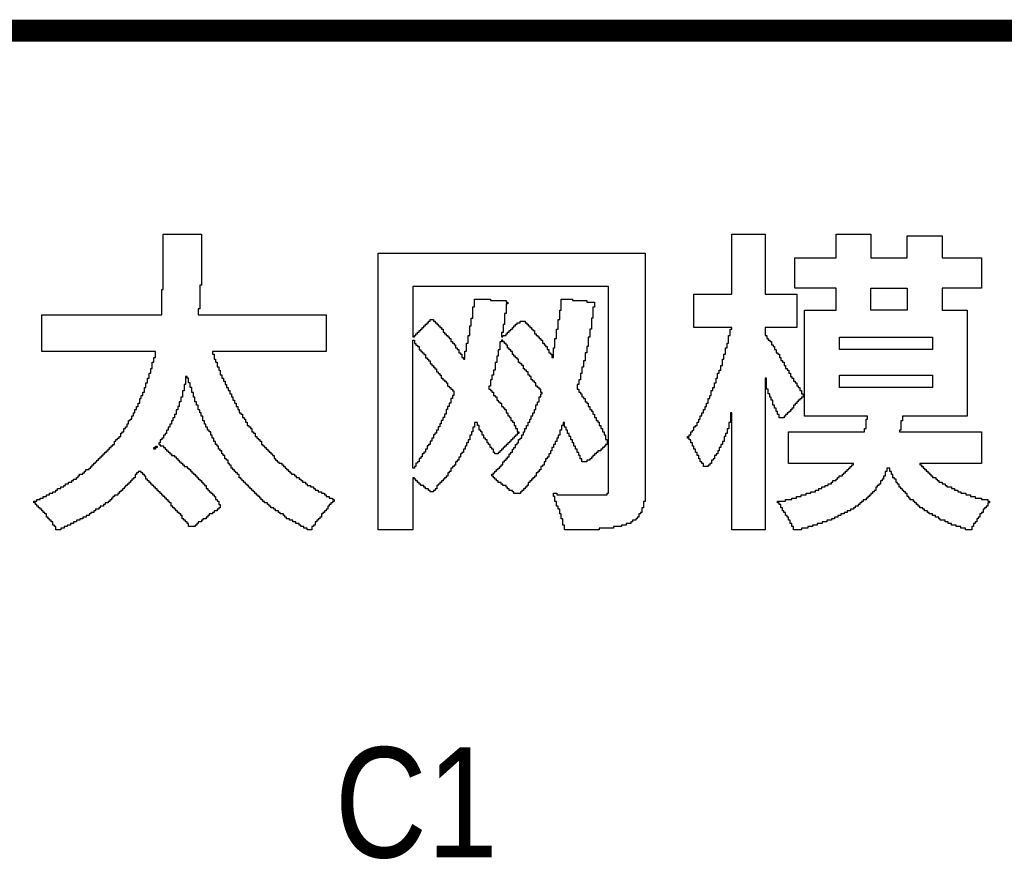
# Model space of a CAD drawing. Extents: x -0.1 to 60, y -0.1 to 30.1.
# Tile 5 of 7: x 28.6 to 35.4, y 24.2 to 30.1. Entities that reach past the tile are written whole.
import ezdxf
from ezdxf.enums import TextEntityAlignment as Align

# ---------------------------------------------------------------- set-up
doc = ezdxf.new("R2010")
doc.units = 0
for name, color, linetype in [('BG_OUTLINE', 1, 'CONTINUOUS'), ('BG_SILKSCREEN_TOP', 7, 'CONTINUOUS'), ('RD_SILKSCREEN_TOP', 7, 'CONTINUOUS')]:
    doc.layers.add(name, color=color, linetype=linetype)

msp = doc.modelspace()

# ---------------------------------------------------------------- linework, layer by layer
at = {"layer": 'BG_OUTLINE', "const_width": 0.1524}
msp.add_lwpolyline([(53.999892, 29.99994), (2.999994, 29.99994, 0.414214), (0, 26.999946), (0, 2.999994, 0.414214), (2.999994, 0), (53.999892, 0, 0.414214), (56.999886, 2.999994), (56.999886, 6.800088)], format="xyb", dxfattribs=at)
at = {"layer": 'BG_OUTLINE'}
msp.add_lwpolyline([(53.999892, 29.99994, -0.414214), (56.999886, 26.999946), (56.999886, 23.299928), (56.999886, 21.999956), (47.499778, 21.999956), (47.499778, 7.999984), (56.999886, 7.999984), (56.999886, 6.800088), (56.999886, 2.999994, -0.414214), (53.999892, 0), (2.999994, 0, -0.414214), (0, 2.999994), (0, 26.999946, -0.414214), (2.999994, 29.99994)], format="xyb", close=True, dxfattribs=at)
at = {"layer": 'BG_SILKSCREEN_TOP'}
for points in [[(28.876498, 26.548588), (28.876498, 26.570432), (28.86583, 26.570432), (28.86583, 26.5811), (28.854654, 26.5811), (28.854654, 26.602944), (28.843986, 26.602944), (28.843986, 26.61412), (28.83281, 26.61412), (28.83281, 26.624788), (28.822142, 26.624788), (28.822142, 26.635964), (28.810966, 26.635964), (28.810966, 26.657808), (28.800298, 26.657808), (28.800298, 26.668476), (28.789122, 26.668476), (28.789122, 26.679652), (28.778454, 26.679652), (28.778454, 26.69032), (28.767278, 26.69032), (28.767278, 26.701496), (28.75661, 26.701496), (28.75661, 26.712164), (28.745434, 26.712164), (28.745434, 26.72334), (28.734766, 26.72334), (28.734766, 26.734008), (28.72359, 26.734008), (28.72359, 26.7462), (28.745434, 26.7462), (28.745434, 26.757376), (28.767278, 26.757376), (28.767278, 26.768044), (28.789122, 26.768044), (28.789122, 26.77922), (28.810966, 26.77922), (28.810966, 26.789888), (28.83281, 26.789888), (28.83281, 26.801064), (28.854654, 26.801064), (28.854654, 26.811732), (28.876498, 26.811732), (28.876498, 26.822908), (28.887674, 26.822908), (28.887674, 26.833576), (28.909518, 26.833576), (28.909518, 26.844752), (28.931362, 26.844752), (28.931362, 26.85542), (28.94203, 26.85542), (28.94203, 26.866596), (28.963874, 26.866596), (28.963874, 26.877264), (28.985718, 26.877264), (28.985718, 26.88844), (28.996894, 26.88844), (28.996894, 26.899108), (29.018738, 26.899108), (29.018738, 26.910284), (29.029406, 26.910284), (29.029406, 26.920952), (29.040582, 26.920952), (29.040582, 26.932128), (29.062426, 26.932128), (29.062426, 26.942796), (29.073094, 26.942796), (29.073094, 26.953972), (29.08427, 26.953972), (29.08427, 26.96464), (29.106114, 26.96464), (29.106114, 26.975816), (29.116782, 26.975816), (29.116782, 26.986484), (29.127958, 26.986484), (29.127958, 26.99766), (29.138626, 26.99766), (29.138626, 27.008328), (29.149802, 27.008328), (29.149802, 27.019504), (29.16047, 27.019504), (29.16047, 27.030172), (29.171646, 27.030172), (29.171646, 27.041348), (29.182314, 27.041348), (29.182314, 27.052016), (29.19349, 27.052016), (29.19349, 27.063192), (29.204158, 27.063192), (29.204158, 27.07386), (29.215334, 27.07386), (29.215334, 27.085036), (29.226002, 27.085036), (29.226002, 27.095704), (29.237178, 27.095704), (29.237178, 27.10688), (29.247846, 27.10688), (29.247846, 27.117548), (29.259022, 27.117548), (29.259022, 27.128724), (29.26969, 27.128724), (29.26969, 27.139392), (29.280866, 27.139392), (29.280866, 27.161236), (29.291534, 27.161236), (29.291534, 27.172412), (29.30271, 27.172412), (29.30271, 27.18308), (29.313378, 27.18308), (29.313378, 27.194256), (29.324554, 27.194256), (29.324554, 27.2161), (29.335222, 27.2161), (29.335222, 27.226768), (29.346398, 27.226768), (29.346398, 27.248612), (29.357066, 27.248612), (29.357066, 27.259788), (29.368242, 27.259788), (29.368242, 27.281632), (29.37891, 27.281632), (29.37891, 27.303476), (29.390086, 27.303476), (29.390086, 27.314144), (29.400754, 27.314144), (29.400754, 27.335988), (29.41193, 27.335988), (29.41193, 27.357832), (29.422598, 27.357832), (29.422598, 27.379676), (29.433774, 27.379676), (29.433774, 27.40152), (29.444442, 27.40152), (29.444442, 27.423364), (29.455618, 27.423364), (29.455618, 27.456384), (29.466286, 27.456384), (29.466286, 27.478228), (29.477462, 27.478228), (29.477462, 27.500072), (29.48813, 27.500072), (29.48813, 27.532584), (29.499306, 27.532584), (29.499306, 27.565604), (29.509974, 27.565604), (29.509974, 27.598116), (29.52115, 27.598116), (29.52115, 27.631136), (29.531818, 27.631136), (29.531818, 27.663648), (29.542994, 27.663648), (29.542994, 27.707336), (29.553662, 27.707336), (29.553662, 27.740356), (29.564838, 27.740356), (29.564838, 27.78252), (28.778454, 27.78252), (28.778454, 28.034996), (29.608526, 28.034996), (29.608526, 28.209748), (29.619194, 28.209748), (29.619194, 28.592272), (29.882338, 28.592272), (29.882338, 28.241244), (29.87167, 28.241244), (29.87167, 28.077668), (29.860494, 28.077668), (29.860494, 28.034996), (30.74543, 28.034996), (30.74543, 27.78252), (29.959046, 27.78252), (29.959046, 27.7622), (29.969714, 27.7622), (29.969714, 27.72918), (29.98089, 27.72918), (29.98089, 27.707336), (29.991558, 27.707336), (29.991558, 27.674824), (30.002734, 27.674824), (30.002734, 27.65298), (30.013402, 27.65298), (30.013402, 27.61996), (30.024578, 27.61996), (30.024578, 27.598116), (30.035246, 27.598116), (30.035246, 27.576272), (30.046422, 27.576272), (30.046422, 27.554428), (30.05709, 27.554428), (30.05709, 27.532584), (30.068266, 27.532584), (30.068266, 27.51074), (30.078934, 27.51074), (30.078934, 27.488896), (30.09011, 27.488896), (30.09011, 27.467052), (30.100778, 27.467052), (30.100778, 27.445208), (30.111954, 27.445208), (30.111954, 27.423364), (30.122622, 27.423364), (30.122622, 27.40152), (30.133798, 27.40152), (30.133798, 27.379676), (30.144466, 27.379676), (30.144466, 27.357832), (30.155642, 27.357832), (30.155642, 27.347164), (30.16631, 27.347164), (30.16631, 27.32532), (30.177486, 27.32532), (30.177486, 27.314144), (30.188154, 27.314144), (30.188154, 27.2923), (30.19933, 27.2923), (30.19933, 27.270456), (30.209998, 27.270456), (30.209998, 27.259788), (30.221174, 27.259788), (30.221174, 27.248612), (30.231842, 27.248612), (30.231842, 27.226768), (30.243018, 27.226768), (30.243018, 27.2161), (30.253686, 27.2161), (30.253686, 27.194256), (30.264862, 27.194256), (30.264862, 27.18308), (30.27553, 27.18308), (30.27553, 27.172412), (30.286706, 27.172412), (30.286706, 27.161236), (30.297374, 27.161236), (30.297374, 27.139392), (30.30855, 27.139392), (30.30855, 27.128724), (30.319218, 27.128724), (30.319218, 27.117548), (30.330394, 27.117548), (30.330394, 27.10688), (30.341062, 27.10688), (30.341062, 27.095704), (30.352238, 27.095704), (30.352238, 27.085036), (30.362906, 27.085036), (30.362906, 27.07386), (30.374082, 27.07386), (30.374082, 27.063192), (30.38475, 27.063192), (30.38475, 27.041348), (30.395926, 27.041348), (30.395926, 27.030172), (30.406594, 27.030172), (30.406594, 27.019504), (30.41777, 27.019504), (30.41777, 27.008328), (30.439614, 27.008328), (30.439614, 26.99766), (30.450282, 26.99766), (30.450282, 26.986484), (30.461458, 26.986484), (30.461458, 26.975816), (30.472126, 26.975816), (30.472126, 26.96464), (30.483302, 26.96464), (30.483302, 26.953972), (30.49397, 26.953972), (30.49397, 26.942796), (30.505146, 26.942796), (30.505146, 26.932128), (30.52699, 26.932128), (30.52699, 26.920952), (30.537658, 26.920952), (30.537658, 26.910284), (30.559502, 26.910284), (30.559502, 26.899108), (30.570678, 26.899108), (30.570678, 26.88844), (30.581346, 26.88844), (30.581346, 26.877264), (30.60319, 26.877264), (30.60319, 26.866596), (30.614366, 26.866596), (30.614366, 26.85542), (30.63621, 26.85542), (30.63621, 26.844752), (30.658054, 26.844752), (30.658054, 26.833576), (30.668722, 26.833576), (30.668722, 26.822908), (30.690566, 26.822908), (30.690566, 26.811732), (30.71241, 26.811732), (30.71241, 26.801064), (30.734254, 26.801064), (30.734254, 26.789888), (30.74543, 26.789888), (30.74543, 26.77922), (30.767274, 26.77922), (30.767274, 26.768044), (30.789118, 26.768044), (30.789118, 26.757376), (30.799786, 26.757376), (30.799786, 26.745184), (30.789118, 26.745184), (30.789118, 26.734008), (30.777942, 26.734008), (30.777942, 26.72334), (30.767274, 26.72334), (30.767274, 26.712164), (30.756098, 26.712164), (30.756098, 26.69032), (30.74543, 26.69032), (30.74543, 26.679652), (30.734254, 26.679652), (30.734254, 26.668476), (30.723586, 26.668476), (30.723586, 26.657808), (30.71241, 26.657808), (30.71241, 26.635964), (30.701742, 26.635964), (30.701742, 26.624788), (30.690566, 26.624788), (30.690566, 26.61412), (30.679898, 26.61412), (30.679898, 26.602944), (30.668722, 26.602944), (30.668722, 26.5811), (30.658054, 26.5811), (30.658054, 26.570432), (30.646878, 26.570432), (30.646878, 26.548588), (30.61335, 26.548588), (30.61335, 26.559256), (30.591506, 26.559256), (30.591506, 26.570432), (30.569662, 26.570432), (30.569662, 26.5811), (30.558486, 26.5811), (30.558486, 26.592276), (30.536642, 26.592276), (30.536642, 26.602944), (30.514798, 26.602944), (30.514798, 26.61412), (30.492954, 26.61412), (30.492954, 26.624788), (30.47111, 26.624788), (30.47111, 26.635964), (30.460442, 26.635964), (30.460442, 26.646632), (30.449266, 26.646632), (30.449266, 26.657808), (30.427422, 26.657808), (30.427422, 26.668476), (30.416754, 26.668476), (30.416754, 26.679652), (30.39491, 26.679652), (30.39491, 26.69032), (30.383734, 26.69032), (30.383734, 26.701496), (30.36189, 26.701496), (30.36189, 26.712164), (30.351222, 26.712164), (30.351222, 26.72334), (30.340046, 26.72334), (30.340046, 26.734008), (30.318202, 26.734008), (30.318202, 26.745184), (30.307534, 26.745184), (30.307534, 26.755852), (30.296358, 26.755852), (30.296358, 26.767028), (30.28569, 26.767028), (30.28569, 26.777696), (30.274514, 26.777696), (30.274514, 26.788872), (30.263846, 26.788872), (30.263846, 26.79954), (30.25267, 26.79954), (30.25267, 26.810716), (30.242002, 26.810716), (30.242002, 26.821384), (30.230826, 26.821384), (30.230826, 26.83256), (30.220158, 26.83256), (30.220158, 26.843228), (30.208982, 26.843228), (30.208982, 26.854404), (30.198314, 26.854404), (30.198314, 26.865072), (30.187138, 26.865072), (30.187138, 26.876248), (30.17647, 26.876248), (30.17647, 26.887424), (30.165294, 26.887424), (30.165294, 26.898092), (30.154626, 26.898092), (30.154626, 26.90876), (30.14345, 26.90876), (30.14345, 26.930604), (30.132782, 26.930604), (30.132782, 26.94178), (30.121606, 26.94178), (30.121606, 26.952448), (30.110938, 26.952448), (30.110938, 26.963624), (30.099762, 26.963624), (30.099762, 26.974292), (30.089094, 26.974292), (30.089094, 26.996136), (30.077918, 26.996136), (30.077918, 27.007312), (30.06725, 27.007312), (30.06725, 27.029156), (30.056074, 27.029156), (30.056074, 27.039824), (30.045406, 27.039824), (30.045406, 27.061668), (30.03423, 27.061668), (30.03423, 27.072844), (30.023562, 27.072844), (30.023562, 27.094688), (30.012386, 27.094688), (30.012386, 27.105356), (30.001718, 27.105356), (30.001718, 27.1272), (29.990542, 27.1272), (29.990542, 27.138376), (29.979874, 27.138376), (29.979874, 27.16022), (29.968698, 27.16022), (29.968698, 27.182064), (29.95803, 27.182064), (29.95803, 27.203908), (29.946854, 27.203908), (29.946854, 27.225752), (29.936186, 27.225752), (29.936186, 27.23642), (29.92501, 27.23642), (29.92501, 27.258264), (29.914342, 27.258264), (29.914342, 27.280108), (29.903166, 27.280108), (29.903166, 27.301952), (29.892498, 27.301952), (29.892498, 27.334972), (29.881322, 27.334972), (29.881322, 27.356816), (29.870654, 27.356816), (29.870654, 27.37866), (29.859478, 27.37866), (29.859478, 27.411172), (29.84881, 27.411172), (29.84881, 27.433524), (29.837634, 27.433524), (29.837634, 27.466036), (29.826966, 27.466036), (29.826966, 27.498548), (29.81579, 27.498548), (29.81579, 27.531568), (29.805122, 27.531568), (29.805122, 27.56408), (29.793946, 27.56408), (29.793946, 27.5971), (29.783278, 27.5971), (29.783278, 27.607768), (29.773118, 27.607768), (29.773118, 27.553412), (29.76245, 27.553412), (29.76245, 27.509724), (29.751274, 27.509724), (29.751274, 27.466036), (29.740606, 27.466036), (29.740606, 27.433524), (29.72943, 27.433524), (29.72943, 27.400504), (29.718762, 27.400504), (29.718762, 27.37866), (29.707586, 27.37866), (29.707586, 27.34564), (29.696918, 27.34564), (29.696918, 27.323796), (29.685742, 27.323796), (29.685742, 27.301952), (29.675074, 27.301952), (29.675074, 27.280108), (29.663898, 27.280108), (29.663898, 27.258264), (29.65323, 27.258264), (29.65323, 27.23642), (29.642054, 27.23642), (29.642054, 27.214576), (29.631386, 27.214576), (29.631386, 27.203908), (29.62021, 27.203908), (29.62021, 27.182064), (29.609542, 27.182064), (29.609542, 27.170888), (29.598366, 27.170888), (29.598366, 27.149044), (29.587698, 27.149044), (29.587698, 27.139392), (29.598366, 27.139392), (29.598366, 27.128724), (29.62021, 27.128724), (29.62021, 27.117548), (29.631386, 27.117548), (29.631386, 27.10688), (29.642054, 27.10688), (29.642054, 27.095704), (29.65323, 27.095704), (29.65323, 27.085036), (29.663898, 27.085036), (29.663898, 27.07386), (29.675074, 27.07386), (29.675074, 27.063192), (29.696918, 27.063192), (29.696918, 27.052016), (29.707586, 27.052016), (29.707586, 27.041348), (29.718762, 27.041348), (29.718762, 27.030172), (29.72943, 27.030172), (29.72943, 27.019504), (29.740606, 27.019504), (29.740606, 27.008328), (29.751274, 27.008328), (29.751274, 26.99766), (29.76245, 26.99766), (29.76245, 26.986484), (29.784294, 26.986484), (29.784294, 26.975816), (29.794962, 26.975816), (29.794962, 26.96464), (29.806138, 26.96464), (29.806138, 26.953972), (29.816806, 26.953972), (29.816806, 26.942796), (29.827982, 26.942796), (29.827982, 26.932128), (29.83865, 26.932128), (29.83865, 26.920952), (29.849826, 26.920952), (29.849826, 26.910284), (29.860494, 26.910284), (29.860494, 26.899108), (29.87167, 26.899108), (29.87167, 26.88844), (29.882338, 26.88844), (29.882338, 26.877264), (29.893514, 26.877264), (29.893514, 26.866596), (29.904182, 26.866596), (29.904182, 26.85542), (29.915358, 26.85542), (29.915358, 26.833576), (29.926026, 26.833576), (29.926026, 26.822908), (29.937202, 26.822908), (29.937202, 26.811732), (29.94787, 26.811732), (29.94787, 26.801064), (29.959046, 26.801064), (29.959046, 26.789888), (29.969714, 26.789888), (29.969714, 26.77922), (29.98089, 26.77922), (29.98089, 26.757376), (29.991558, 26.757376), (29.991558, 26.7462), (30.002734, 26.7462), (30.002734, 26.724356), (30.013402, 26.724356), (30.013402, 26.701496), (30.002734, 26.701496), (30.002734, 26.69032), (29.991558, 26.69032), (29.991558, 26.679652), (29.969714, 26.679652), (29.969714, 26.668476), (29.959046, 26.668476), (29.959046, 26.657808), (29.937202, 26.657808), (29.937202, 26.646632), (29.926026, 26.646632), (29.926026, 26.635964), (29.915358, 26.635964), (29.915358, 26.624788), (29.893514, 26.624788), (29.893514, 26.61412), (29.882338, 26.61412), (29.882338, 26.602944), (29.860494, 26.602944), (29.860494, 26.592276), (29.849826, 26.592276), (29.849826, 26.5811), (29.83865, 26.5811), (29.83865, 26.570432), (29.793946, 26.570432), (29.793946, 26.592276), (29.783278, 26.592276), (29.783278, 26.602944), (29.772102, 26.602944), (29.772102, 26.61412), (29.761434, 26.61412), (29.761434, 26.624788), (29.750258, 26.624788), (29.750258, 26.646632), (29.73959, 26.646632), (29.73959, 26.657808), (29.728414, 26.657808), (29.728414, 26.668476), (29.717746, 26.668476), (29.717746, 26.679652), (29.70657, 26.679652), (29.70657, 26.69032), (29.695902, 26.69032), (29.695902, 26.701496), (29.684726, 26.701496), (29.684726, 26.712164), (29.674058, 26.712164), (29.674058, 26.734008), (29.662882, 26.734008), (29.662882, 26.745184), (29.652214, 26.745184), (29.652214, 26.755852), (29.641038, 26.755852), (29.641038, 26.767028), (29.63037, 26.767028), (29.63037, 26.777696), (29.619194, 26.777696), (29.619194, 26.788872), (29.608526, 26.788872), (29.608526, 26.79954), (29.59735, 26.79954), (29.59735, 26.810716), (29.586682, 26.810716), (29.586682, 26.821384), (29.575506, 26.821384), (29.575506, 26.83256), (29.564838, 26.83256), (29.564838, 26.843228), (29.553662, 26.843228), (29.553662, 26.854404), (29.542994, 26.854404), (29.542994, 26.865072), (29.531818, 26.865072), (29.531818, 26.876248), (29.52115, 26.876248), (29.52115, 26.887424), (29.509974, 26.887424), (29.509974, 26.898092), (29.499306, 26.898092), (29.499306, 26.919936), (29.48813, 26.919936), (29.48813, 26.930604), (29.477462, 26.930604), (29.477462, 26.94178), (29.466286, 26.94178), (29.466286, 26.952448), (29.445458, 26.952448), (29.445458, 26.94178), (29.43479, 26.94178), (29.43479, 26.930604), (29.423614, 26.930604), (29.423614, 26.90876), (29.412946, 26.90876), (29.412946, 26.898092), (29.40177, 26.898092), (29.40177, 26.887424), (29.391102, 26.887424), (29.391102, 26.876248), (29.379926, 26.876248), (29.379926, 26.865072), (29.369258, 26.865072), (29.369258, 26.854404), (29.358082, 26.854404), (29.358082, 26.843228), (29.347414, 26.843228), (29.347414, 26.83256), (29.336238, 26.83256), (29.336238, 26.821384), (29.32557, 26.821384), (29.32557, 26.810716), (29.314394, 26.810716), (29.314394, 26.79954), (29.303726, 26.79954), (29.303726, 26.788872), (29.281882, 26.788872), (29.281882, 26.777696), (29.270706, 26.777696), (29.270706, 26.767028), (29.260038, 26.767028), (29.260038, 26.755852), (29.248862, 26.755852), (29.248862, 26.745184), (29.238194, 26.745184), (29.238194, 26.734008), (29.21635, 26.734008), (29.21635, 26.72334), (29.205174, 26.72334), (29.205174, 26.712164), (29.18333, 26.712164), (29.18333, 26.701496), (29.172662, 26.701496), (29.172662, 26.69032), (29.150818, 26.69032), (29.150818, 26.679652), (29.139642, 26.679652), (29.139642, 26.668476), (29.117798, 26.668476), (29.117798, 26.657808), (29.10713, 26.657808), (29.10713, 26.646632), (29.085286, 26.646632), (29.085286, 26.635964), (29.063442, 26.635964), (29.063442, 26.624788), (29.041598, 26.624788), (29.041598, 26.61412), (29.019754, 26.61412), (29.019754, 26.602944), (28.99791, 26.602944), (28.99791, 26.592276), (28.976066, 26.592276), (28.976066, 26.5811), (28.954222, 26.5811), (28.954222, 26.570432), (28.932378, 26.570432), (28.932378, 26.559256), (28.910534, 26.559256), (28.910534, 26.548588)], [(33.551114, 26.548588), (33.551114, 27.356816), (33.541462, 27.356816), (33.541462, 27.291284), (33.530286, 27.291284), (33.530286, 27.247596), (33.519618, 27.247596), (33.519618, 27.214576), (33.508442, 27.214576), (33.508442, 27.192732), (33.497774, 27.192732), (33.497774, 27.16022), (33.486598, 27.16022), (33.486598, 27.138376), (33.47593, 27.138376), (33.47593, 27.116532), (33.464754, 27.116532), (33.464754, 27.094688), (33.454086, 27.094688), (33.454086, 27.072844), (33.44291, 27.072844), (33.44291, 27.061668), (33.432242, 27.061668), (33.432242, 27.039824), (33.421066, 27.039824), (33.421066, 27.029156), (33.410398, 27.029156), (33.410398, 27.007312), (33.399222, 27.007312), (33.399222, 26.996136), (33.388554, 26.996136), (33.388554, 26.985468), (33.354518, 26.985468), (33.354518, 27.007312), (33.34385, 27.007312), (33.34385, 27.01798), (33.332674, 27.01798), (33.332674, 27.039824), (33.322006, 27.039824), (33.322006, 27.061668), (33.31083, 27.061668), (33.31083, 27.08402), (33.300162, 27.08402), (33.300162, 27.105356), (33.288986, 27.105356), (33.288986, 27.1272), (33.278318, 27.1272), (33.278318, 27.149044), (33.267142, 27.149044), (33.267142, 27.170888), (33.256474, 27.170888), (33.256474, 27.182064), (33.245298, 27.182064), (33.245298, 27.194256), (33.256474, 27.194256), (33.256474, 27.204924), (33.267142, 27.204924), (33.267142, 27.226768), (33.278318, 27.226768), (33.278318, 27.237944), (33.288986, 27.237944), (33.288986, 27.259788), (33.300162, 27.259788), (33.300162, 27.270456), (33.31083, 27.270456), (33.31083, 27.2923), (33.322006, 27.2923), (33.322006, 27.314144), (33.332674, 27.314144), (33.332674, 27.335988), (33.34385, 27.335988), (33.34385, 27.357832), (33.354518, 27.357832), (33.354518, 27.379676), (33.365694, 27.379676), (33.365694, 27.40152), (33.376362, 27.40152), (33.376362, 27.423364), (33.387538, 27.423364), (33.387538, 27.456384), (33.398206, 27.456384), (33.398206, 27.478228), (33.409382, 27.478228), (33.409382, 27.51074), (33.42005, 27.51074), (33.42005, 27.532584), (33.431226, 27.532584), (33.431226, 27.565604), (33.441894, 27.565604), (33.441894, 27.598116), (33.45307, 27.598116), (33.45307, 27.631136), (33.463738, 27.631136), (33.463738, 27.65298), (33.474914, 27.65298), (33.474914, 27.685492), (33.485582, 27.685492), (33.485582, 27.72918), (33.496758, 27.72918), (33.496758, 27.7622), (33.507426, 27.7622), (33.507426, 27.805888), (33.518602, 27.805888), (33.518602, 27.8384), (33.52927, 27.8384), (33.52927, 27.893264), (33.540446, 27.893264), (33.540446, 27.936952), (33.551114, 27.936952), (33.551114, 27.946604), (33.288986, 27.946604), (33.288986, 28.177236), (33.551114, 28.177236), (33.551114, 28.592272), (33.781746, 28.592272), (33.781746, 28.177236), (34.000186, 28.177236), (34.000186, 27.946604), (33.781746, 27.946604), (33.781746, 27.893264), (33.792414, 27.893264), (33.792414, 27.87142), (33.80359, 27.87142), (33.80359, 27.860244), (33.814258, 27.860244), (33.814258, 27.849576), (33.825434, 27.849576), (33.825434, 27.827732), (33.836102, 27.827732), (33.836102, 27.816556), (33.847278, 27.816556), (33.847278, 27.794712), (33.857946, 27.794712), (33.857946, 27.772868), (33.869122, 27.772868), (33.869122, 27.7622), (33.87979, 27.7622), (33.87979, 27.740356), (33.890966, 27.740356), (33.890966, 27.718512), (33.901634, 27.718512), (33.901634, 27.707336), (33.91281, 27.707336), (33.91281, 27.685492), (33.923478, 27.685492), (33.923478, 27.663648), (33.934654, 27.663648), (33.934654, 27.65298), (33.945322, 27.65298), (33.945322, 27.631136), (33.956498, 27.631136), (33.956498, 27.609292), (33.967166, 27.609292), (33.967166, 27.598116), (33.978342, 27.598116), (33.978342, 27.576272), (33.98901, 27.576272), (33.98901, 27.565604), (34.000186, 27.565604), (34.000186, 27.54376), (34.010854, 27.54376), (34.010854, 27.532584), (34.02203, 27.532584), (34.02203, 27.51074), (34.032698, 27.51074), (34.032698, 27.488896), (34.043874, 27.488896), (34.043874, 27.466036), (34.032698, 27.466036), (34.032698, 27.45486), (34.02203, 27.45486), (34.02203, 27.444192), (34.010854, 27.444192), (34.010854, 27.433524), (34.000186, 27.433524), (34.000186, 27.422348), (33.98901, 27.422348), (33.98901, 27.411172), (33.978342, 27.411172), (33.978342, 27.389328), (33.967166, 27.389328), (33.967166, 27.37866), (33.956498, 27.37866), (33.956498, 27.367484), (33.945322, 27.367484), (33.945322, 27.356816), (33.934654, 27.356816), (33.934654, 27.34564), (33.923478, 27.34564), (33.923478, 27.334972), (33.91281, 27.334972), (33.91281, 27.323796), (33.878774, 27.323796), (33.878774, 27.34564), (33.868106, 27.34564), (33.868106, 27.367484), (33.85693, 27.367484), (33.85693, 27.389328), (33.846262, 27.389328), (33.846262, 27.411172), (33.835086, 27.411172), (33.835086, 27.444192), (33.824418, 27.444192), (33.824418, 27.466036), (33.813242, 27.466036), (33.813242, 27.48788), (33.802574, 27.48788), (33.802574, 27.520392), (33.791398, 27.520392), (33.791398, 27.5971), (33.781746, 27.5971), (33.781746, 26.548588)], [(33.977326, 26.548588), (33.977326, 26.570432), (33.96615, 26.570432), (33.96615, 26.592276), (33.955482, 26.592276), (33.955482, 26.61412), (33.944306, 26.61412), (33.944306, 26.635964), (33.933638, 26.635964), (33.933638, 26.646632), (33.922462, 26.646632), (33.922462, 26.668476), (33.911794, 26.668476), (33.911794, 26.679652), (33.900618, 26.679652), (33.900618, 26.701496), (33.88995, 26.701496), (33.88995, 26.72334), (33.878774, 26.72334), (33.878774, 26.734008), (33.868106, 26.734008), (33.868106, 26.7462), (33.922462, 26.7462), (33.922462, 26.757376), (33.96615, 26.757376), (33.96615, 26.768044), (33.99917, 26.768044), (33.99917, 26.77922), (34.031682, 26.77922), (34.031682, 26.789888), (34.064702, 26.789888), (34.064702, 26.801064), (34.097214, 26.801064), (34.097214, 26.811732), (34.130234, 26.811732), (34.130234, 26.822908), (34.152078, 26.822908), (34.152078, 26.833576), (34.173922, 26.833576), (34.173922, 26.844752), (34.195766, 26.844752), (34.195766, 26.85542), (34.21761, 26.85542), (34.21761, 26.866596), (34.239454, 26.866596), (34.239454, 26.877264), (34.250122, 26.877264), (34.250122, 26.88844), (34.271966, 26.88844), (34.271966, 26.899108), (34.283142, 26.899108), (34.283142, 26.910284), (34.29381, 26.910284), (34.29381, 26.920952), (34.315654, 26.920952), (34.315654, 26.932128), (34.32683, 26.932128), (34.32683, 26.942796), (34.337498, 26.942796), (34.337498, 26.953972), (34.348674, 26.953972), (34.348674, 26.96464), (34.359342, 26.96464), (34.359342, 26.975816), (34.370518, 26.975816), (34.370518, 26.986484), (34.381186, 26.986484), (34.381186, 26.99766), (34.392362, 26.99766), (34.392362, 27.007312), (33.944306, 27.007312), (33.944306, 27.226768), (34.468562, 27.226768), (34.468562, 27.248612), (34.479738, 27.248612), (34.479738, 27.314144), (34.490406, 27.314144), (34.490406, 27.334972), (34.053526, 27.334972), (34.053526, 28.068016), (34.271966, 28.068016), (34.271966, 28.2194), (33.987994, 28.2194), (33.987994, 28.428188), (34.271966, 28.428188), (34.271966, 28.592272), (34.513266, 28.592272), (34.513266, 28.428188), (34.76371, 28.428188), (34.76371, 28.581096), (35.00501, 28.581096), (35.00501, 28.428188), (35.277806, 28.428188), (35.277806, 28.2194), (35.00501, 28.2194), (35.00501, 28.068016), (35.179762, 28.068016), (35.179762, 27.334972), (34.731706, 27.334972), (34.731706, 27.301952), (34.721038, 27.301952), (34.721038, 27.23642), (34.709862, 27.23642), (34.709862, 27.226768), (35.277806, 27.226768), (35.277806, 27.007312), (34.852102, 27.007312), (34.852102, 26.99766), (34.86277, 26.99766), (34.86277, 26.986484), (34.873946, 26.986484), (34.873946, 26.975816), (34.884614, 26.975816), (34.884614, 26.96464), (34.89579, 26.96464), (34.89579, 26.953972), (34.906458, 26.953972), (34.906458, 26.942796), (34.917634, 26.942796), (34.917634, 26.932128), (34.928302, 26.932128), (34.928302, 26.920952), (34.939478, 26.920952), (34.939478, 26.910284), (34.961322, 26.910284), (34.961322, 26.899108), (34.97199, 26.899108), (34.97199, 26.88844), (34.983166, 26.88844), (34.983166, 26.877264), (35.00501, 26.877264), (35.00501, 26.866596), (35.026854, 26.866596), (35.026854, 26.85542), (35.037522, 26.85542), (35.037522, 26.844752), (35.070542, 26.844752), (35.070542, 26.833576), (35.092386, 26.833576), (35.092386, 26.822908), (35.11423, 26.822908), (35.11423, 26.811732), (35.136074, 26.811732), (35.136074, 26.801064), (35.168586, 26.801064), (35.168586, 26.789888), (35.201606, 26.789888), (35.201606, 26.77922), (35.234118, 26.77922), (35.234118, 26.768044), (35.277806, 26.768044), (35.277806, 26.757376), (35.321494, 26.757376), (35.321494, 26.7462), (35.33267, 26.7462), (35.33267, 26.734008), (35.321494, 26.734008), (35.321494, 26.712164), (35.310826, 26.712164), (35.310826, 26.701496), (35.29965, 26.701496), (35.29965, 26.69032), (35.288982, 26.69032), (35.288982, 26.668476), (35.277806, 26.668476), (35.277806, 26.657808), (35.267138, 26.657808), (35.267138, 26.635964), (35.255962, 26.635964), (35.255962, 26.624788), (35.245294, 26.624788), (35.245294, 26.602944), (35.234118, 26.602944), (35.234118, 26.592276), (35.22345, 26.592276), (35.22345, 26.570432), (35.212274, 26.570432), (35.212274, 26.548588), (35.16757, 26.548588), (35.16757, 26.559256), (35.135058, 26.559256), (35.135058, 26.570432), (35.102038, 26.570432), (35.102038, 26.5811), (35.069526, 26.5811), (35.069526, 26.592276), (35.047682, 26.592276), (35.047682, 26.602944), (35.025838, 26.602944), (35.025838, 26.61412), (34.992818, 26.61412), (34.992818, 26.624788), (34.98215, 26.624788), (34.98215, 26.635964), (34.960306, 26.635964), (34.960306, 26.646632), (34.938462, 26.646632), (34.938462, 26.657808), (34.916618, 26.657808), (34.916618, 26.668476), (34.905442, 26.668476), (34.905442, 26.679652), (34.883598, 26.679652), (34.883598, 26.69032), (34.87293, 26.69032), (34.87293, 26.701496), (34.851086, 26.701496), (34.851086, 26.712164), (34.83991, 26.712164), (34.83991, 26.72334), (34.829242, 26.72334), (34.829242, 26.734008), (34.818066, 26.734008), (34.818066, 26.745184), (34.807398, 26.745184), (34.807398, 26.755852), (34.785554, 26.755852), (34.785554, 26.767028), (34.774378, 26.767028), (34.774378, 26.777696), (34.76371, 26.777696), (34.76371, 26.79954), (34.752534, 26.79954), (34.752534, 26.810716), (34.741866, 26.810716), (34.741866, 26.821384), (34.73069, 26.821384), (34.73069, 26.83256), (34.720022, 26.83256), (34.720022, 26.843228), (34.708846, 26.843228), (34.708846, 26.865072), (34.698178, 26.865072), (34.698178, 26.876248), (34.687002, 26.876248), (34.687002, 26.898092), (34.676334, 26.898092), (34.676334, 26.90876), (34.665158, 26.90876), (34.665158, 26.930604), (34.65449, 26.930604), (34.65449, 26.952448), (34.643314, 26.952448), (34.643314, 26.974292), (34.622486, 26.974292), (34.622486, 26.952448), (34.611818, 26.952448), (34.611818, 26.919936), (34.600642, 26.919936), (34.600642, 26.898092), (34.589974, 26.898092), (34.589974, 26.887424), (34.578798, 26.887424), (34.578798, 26.865072), (34.56813, 26.865072), (34.56813, 26.854404), (34.556954, 26.854404), (34.556954, 26.843228), (34.546286, 26.843228), (34.546286, 26.821384), (34.53511, 26.821384), (34.53511, 26.810716), (34.524442, 26.810716), (34.524442, 26.79954), (34.513266, 26.79954), (34.513266, 26.788872), (34.502598, 26.788872), (34.502598, 26.777696), (34.491422, 26.777696), (34.491422, 26.767028), (34.480754, 26.767028), (34.480754, 26.755852), (34.45891, 26.755852), (34.45891, 26.745184), (34.447734, 26.745184), (34.447734, 26.734008), (34.437066, 26.734008), (34.437066, 26.72334), (34.42589, 26.72334), (34.42589, 26.712164), (34.404046, 26.712164), (34.404046, 26.701496), (34.393378, 26.701496), (34.393378, 26.69032), (34.371534, 26.69032), (34.371534, 26.679652), (34.34969, 26.679652), (34.34969, 26.668476), (34.327846, 26.668476), (34.327846, 26.657808), (34.306002, 26.657808), (34.306002, 26.646632), (34.284158, 26.646632), (34.284158, 26.635964), (34.262314, 26.635964), (34.262314, 26.624788), (34.24047, 26.624788), (34.24047, 26.61412), (34.20745, 26.61412), (34.20745, 26.602944), (34.174938, 26.602944), (34.174938, 26.592276), (34.141918, 26.592276), (34.141918, 26.5811), (34.109406, 26.5811), (34.109406, 26.570432), (34.076386, 26.570432), (34.076386, 26.559256), (34.032698, 26.559256), (34.032698, 26.548588)], [(31.104586, 26.548588), (31.104586, 28.461208), (32.951674, 28.461208), (32.951674, 26.745184), (32.940498, 26.745184), (32.940498, 26.701496), (32.92983, 26.701496), (32.92983, 26.668476), (32.918654, 26.668476), (32.918654, 26.657808), (32.907986, 26.657808), (32.907986, 26.635964), (32.89681, 26.635964), (32.89681, 26.624788), (32.886142, 26.624788), (32.886142, 26.61412), (32.864298, 26.61412), (32.864298, 26.602944), (32.853122, 26.602944), (32.853122, 26.592276), (32.82061, 26.592276), (32.82061, 26.5811), (32.78759, 26.5811), (32.78759, 26.570432), (32.733234, 26.570432), (32.733234, 26.559256), (32.634682, 26.559256), (32.634682, 26.548588), (32.393382, 26.548588), (32.393382, 26.5811), (32.382714, 26.5811), (32.382714, 26.624788), (32.371538, 26.624788), (32.371538, 26.657808), (32.36087, 26.657808), (32.36087, 26.69032), (32.349694, 26.69032), (32.349694, 26.712164), (32.339026, 26.712164), (32.339026, 26.745184), (32.32785, 26.745184), (32.32785, 26.777696), (32.317182, 26.777696), (32.317182, 26.801064), (32.340042, 26.801064), (32.340042, 26.789888), (32.68853, 26.789888), (32.68853, 26.801064), (32.699198, 26.801064), (32.699198, 28.230576), (31.345886, 28.230576), (31.345886, 27.882088), (31.356046, 27.882088), (31.356046, 27.893264), (31.366714, 27.893264), (31.366714, 27.903932), (31.37789, 27.903932), (31.37789, 27.915108), (31.388558, 27.915108), (31.388558, 27.925776), (31.399734, 27.925776), (31.399734, 27.936952), (31.410402, 27.936952), (31.410402, 27.94762), (31.421578, 27.94762), (31.421578, 27.958796), (31.432246, 27.958796), (31.432246, 27.969464), (31.443422, 27.969464), (31.443422, 27.98064), (31.45409, 27.98064), (31.45409, 27.991308), (31.465266, 27.991308), (31.465266, 28.002484), (31.488126, 28.002484), (31.488126, 27.991308), (31.498794, 27.991308), (31.498794, 27.98064), (31.50997, 27.98064), (31.50997, 27.969464), (31.520638, 27.969464), (31.520638, 27.958796), (31.531814, 27.958796), (31.531814, 27.94762), (31.542482, 27.94762), (31.542482, 27.936952), (31.553658, 27.936952), (31.553658, 27.915108), (31.564326, 27.915108), (31.564326, 27.903932), (31.575502, 27.903932), (31.575502, 27.893264), (31.58617, 27.893264), (31.58617, 27.882088), (31.597346, 27.882088), (31.597346, 27.87142), (31.608014, 27.87142), (31.608014, 27.849576), (31.61919, 27.849576), (31.61919, 27.8384), (31.629858, 27.8384), (31.629858, 27.827732), (31.641034, 27.827732), (31.641034, 27.805888), (31.651702, 27.805888), (31.651702, 27.794712), (31.662878, 27.794712), (31.662878, 27.772868), (31.673546, 27.772868), (31.673546, 27.7622), (31.684722, 27.7622), (31.684722, 27.740356), (31.69539, 27.740356), (31.69539, 27.72918), (31.70555, 27.72918), (31.70555, 27.784044), (31.716218, 27.784044), (31.716218, 27.8384), (31.727394, 27.8384), (31.727394, 27.893264), (31.738062, 27.893264), (31.738062, 27.958796), (31.749238, 27.958796), (31.749238, 28.013152), (31.759906, 28.013152), (31.759906, 28.08986), (31.771082, 28.08986), (31.771082, 28.144216), (31.881318, 28.144216), (31.881318, 28.133548), (31.990538, 28.133548), (31.990538, 28.122372), (32.001206, 28.122372), (32.001206, 28.11018), (31.990538, 28.11018), (31.990538, 28.044648), (31.979362, 28.044648), (31.979362, 27.968448), (31.968694, 27.968448), (31.968694, 27.913584), (31.957518, 27.913584), (31.957518, 27.882088), (31.967678, 27.882088), (31.967678, 27.893264), (31.989522, 27.893264), (31.989522, 27.903932), (32.00019, 27.903932), (32.00019, 27.915108), (32.011366, 27.915108), (32.011366, 27.925776), (32.022034, 27.925776), (32.022034, 27.936952), (32.03321, 27.936952), (32.03321, 27.94762), (32.043878, 27.94762), (32.043878, 27.958796), (32.055054, 27.958796), (32.055054, 27.969464), (32.065722, 27.969464), (32.065722, 27.98064), (32.087566, 27.98064), (32.087566, 27.991308), (32.121602, 27.991308), (32.121602, 27.98064), (32.13227, 27.98064), (32.13227, 27.969464), (32.143446, 27.969464), (32.143446, 27.958796), (32.154114, 27.958796), (32.154114, 27.94762), (32.16529, 27.94762), (32.16529, 27.936952), (32.175958, 27.936952), (32.175958, 27.925776), (32.187134, 27.925776), (32.187134, 27.903932), (32.197802, 27.903932), (32.197802, 27.893264), (32.208978, 27.893264), (32.208978, 27.882088), (32.219646, 27.882088), (32.219646, 27.87142), (32.230822, 27.87142), (32.230822, 27.860244), (32.24149, 27.860244), (32.24149, 27.8384), (32.252666, 27.8384), (32.252666, 27.827732), (32.263334, 27.827732), (32.263334, 27.816556), (32.27451, 27.816556), (32.27451, 27.794712), (32.285178, 27.794712), (32.285178, 27.772868), (32.296354, 27.772868), (32.296354, 27.7622), (32.307022, 27.7622), (32.307022, 27.740356), (32.317182, 27.740356), (32.317182, 27.805888), (32.32785, 27.805888), (32.32785, 27.87142), (32.339026, 27.87142), (32.339026, 27.936952), (32.349694, 27.936952), (32.349694, 28.002484), (32.36087, 28.002484), (32.36087, 28.068016), (32.371538, 28.068016), (32.371538, 28.144216), (32.449262, 28.144216), (32.449262, 28.133548), (32.547306, 28.133548), (32.547306, 28.122372), (32.60217, 28.122372), (32.60217, 28.088336), (32.590994, 28.088336), (32.590994, 28.012136), (32.580326, 28.012136), (32.580326, 27.935428), (32.56915, 27.935428), (32.56915, 27.881072), (32.558482, 27.881072), (32.558482, 27.81554), (32.547306, 27.81554), (32.547306, 27.771852), (32.536638, 27.771852), (32.536638, 27.716988), (32.525462, 27.716988), (32.525462, 27.6733), (32.514794, 27.6733), (32.514794, 27.63012), (32.503618, 27.63012), (32.503618, 27.585924), (32.49295, 27.585924), (32.49295, 27.553412), (32.481774, 27.553412), (32.481774, 27.521916), (32.49295, 27.521916), (32.49295, 27.500072), (32.503618, 27.500072), (32.503618, 27.488896), (32.514794, 27.488896), (32.514794, 27.467052), (32.525462, 27.467052), (32.525462, 27.456384), (32.536638, 27.456384), (32.536638, 27.43454), (32.547306, 27.43454), (32.547306, 27.423364), (32.558482, 27.423364), (32.558482, 27.40152), (32.56915, 27.40152), (32.56915, 27.379676), (32.580326, 27.379676), (32.580326, 27.369008), (32.590994, 27.369008), (32.590994, 27.347164), (32.60217, 27.347164), (32.60217, 27.32532), (32.612838, 27.32532), (32.612838, 27.303476), (32.624014, 27.303476), (32.624014, 27.2923), (32.634682, 27.2923), (32.634682, 27.270456), (32.645858, 27.270456), (32.645858, 27.248612), (32.656526, 27.248612), (32.656526, 27.226768), (32.667702, 27.226768), (32.667702, 27.204924), (32.67837, 27.204924), (32.67837, 27.172412), (32.689546, 27.172412), (32.689546, 27.138376), (32.67837, 27.138376), (32.67837, 27.1272), (32.667702, 27.1272), (32.667702, 27.116532), (32.656526, 27.116532), (32.656526, 27.105356), (32.645858, 27.105356), (32.645858, 27.094688), (32.624014, 27.094688), (32.624014, 27.08402), (32.612838, 27.08402), (32.612838, 27.072844), (32.60217, 27.072844), (32.60217, 27.061668), (32.590994, 27.061668), (32.590994, 27.051), (32.580326, 27.051), (32.580326, 27.039824), (32.56915, 27.039824), (32.56915, 27.029156), (32.547306, 27.029156), (32.547306, 27.01798), (32.513778, 27.01798), (32.513778, 27.039824), (32.502602, 27.039824), (32.502602, 27.061668), (32.491934, 27.061668), (32.491934, 27.08402), (32.480758, 27.08402), (32.480758, 27.105356), (32.47009, 27.105356), (32.47009, 27.1272), (32.458914, 27.1272), (32.458914, 27.149044), (32.448246, 27.149044), (32.448246, 27.170888), (32.43707, 27.170888), (32.43707, 27.192732), (32.426402, 27.192732), (32.426402, 27.214576), (32.415226, 27.214576), (32.415226, 27.23642), (32.404558, 27.23642), (32.404558, 27.258264), (32.393382, 27.258264), (32.393382, 27.291284), (32.38373, 27.291284), (32.38373, 27.26944), (32.372554, 27.26944), (32.372554, 27.23642), (32.361886, 27.23642), (32.361886, 27.203908), (32.35071, 27.203908), (32.35071, 27.182064), (32.340042, 27.182064), (32.340042, 27.16022), (32.328866, 27.16022), (32.328866, 27.138376), (32.318198, 27.138376), (32.318198, 27.116532), (32.307022, 27.116532), (32.307022, 27.094688), (32.296354, 27.094688), (32.296354, 27.072844), (32.285178, 27.072844), (32.285178, 27.051), (32.27451, 27.051), (32.27451, 27.039824), (32.263334, 27.039824), (32.263334, 27.01798), (32.252666, 27.01798), (32.252666, 26.996136), (32.24149, 26.996136), (32.24149, 26.985468), (32.230822, 26.985468), (32.230822, 26.963624), (32.219646, 26.963624), (32.219646, 26.952448), (32.208978, 26.952448), (32.208978, 26.94178), (32.197802, 26.94178), (32.197802, 26.919936), (32.187134, 26.919936), (32.187134, 26.90876), (32.175958, 26.90876), (32.175958, 26.898092), (32.16529, 26.898092), (32.16529, 26.887424), (32.154114, 26.887424), (32.154114, 26.876248), (32.143446, 26.876248), (32.143446, 26.854404), (32.13227, 26.854404), (32.13227, 26.843228), (32.121602, 26.843228), (32.121602, 26.83256), (32.110426, 26.83256), (32.110426, 26.821384), (32.099758, 26.821384), (32.099758, 26.810716), (32.088582, 26.810716), (32.088582, 26.79954), (32.043878, 26.79954), (32.043878, 26.810716), (32.03321, 26.810716), (32.03321, 26.821384), (32.011366, 26.821384), (32.011366, 26.83256), (32.00019, 26.83256), (32.00019, 26.843228), (31.989522, 26.843228), (31.989522, 26.854404), (31.967678, 26.854404), (31.967678, 26.865072), (31.956502, 26.865072), (31.956502, 26.876248), (31.934658, 26.876248), (31.934658, 26.887424), (31.92399, 26.887424), (31.92399, 26.898092), (31.912814, 26.898092), (31.912814, 26.90876), (31.902146, 26.90876), (31.902146, 26.919936), (31.89097, 26.919936), (31.89097, 26.932128), (31.902146, 26.932128), (31.902146, 26.942796), (31.912814, 26.942796), (31.912814, 26.953972), (31.92399, 26.953972), (31.92399, 26.96464), (31.934658, 26.96464), (31.934658, 26.975816), (31.945834, 26.975816), (31.945834, 26.986484), (31.956502, 26.986484), (31.956502, 26.99766), (31.967678, 26.99766), (31.967678, 27.019504), (31.978346, 27.019504), (31.978346, 27.030172), (31.989522, 27.030172), (31.989522, 27.041348), (32.00019, 27.041348), (32.00019, 27.052016), (32.011366, 27.052016), (32.011366, 27.07386), (32.022034, 27.07386), (32.022034, 27.085036), (32.03321, 27.085036), (32.03321, 27.10688), (32.043878, 27.10688), (32.043878, 27.117548), (32.055054, 27.117548), (32.055054, 27.139392), (32.065722, 27.139392), (32.065722, 27.150568), (32.076898, 27.150568), (32.076898, 27.172412), (32.087566, 27.172412), (32.087566, 27.18308), (32.098742, 27.18308), (32.098742, 27.204924), (32.10941, 27.204924), (32.10941, 27.226768), (32.120586, 27.226768), (32.120586, 27.248612), (32.131254, 27.248612), (32.131254, 27.270456), (32.14243, 27.270456), (32.14243, 27.2923), (32.153098, 27.2923), (32.153098, 27.314144), (32.164274, 27.314144), (32.164274, 27.335988), (32.174942, 27.335988), (32.174942, 27.357832), (32.186118, 27.357832), (32.186118, 27.379676), (32.196786, 27.379676), (32.196786, 27.412696), (32.207962, 27.412696), (32.207962, 27.43454), (32.21863, 27.43454), (32.21863, 27.467052), (32.229806, 27.467052), (32.229806, 27.488896), (32.240474, 27.488896), (32.240474, 27.498548), (32.229806, 27.498548), (32.229806, 27.520392), (32.21863, 27.520392), (32.21863, 27.531568), (32.207962, 27.531568), (32.207962, 27.542236), (32.196786, 27.542236), (32.196786, 27.56408), (32.186118, 27.56408), (32.186118, 27.575256), (32.174942, 27.575256), (32.174942, 27.585924), (32.164274, 27.585924), (32.164274, 27.607768), (32.153098, 27.607768), (32.153098, 27.618944), (32.14243, 27.618944), (32.14243, 27.640788), (32.131254, 27.640788), (32.131254, 27.651456), (32.120586, 27.651456), (32.120586, 27.662632), (32.10941, 27.662632), (32.10941, 27.684476), (32.098742, 27.684476), (32.098742, 27.695144), (32.087566, 27.695144), (32.087566, 27.70632), (32.076898, 27.70632), (32.076898, 27.728164), (32.065722, 27.728164), (32.065722, 27.738832), (32.055054, 27.738832), (32.055054, 27.750008), (32.043878, 27.750008), (32.043878, 27.760676), (32.03321, 27.760676), (32.03321, 27.78252), (32.022034, 27.78252), (32.022034, 27.793696), (32.011366, 27.793696), (32.011366, 27.804364), (32.00019, 27.804364), (32.00019, 27.826208), (31.989522, 27.826208), (31.989522, 27.837384), (31.978346, 27.837384), (31.978346, 27.848052), (31.967678, 27.848052), (31.967678, 27.859228), (31.957518, 27.859228), (31.957518, 27.848052), (31.94685, 27.848052), (31.94685, 27.793696), (31.935674, 27.793696), (31.935674, 27.750008), (31.925006, 27.750008), (31.925006, 27.70632), (31.91383, 27.70632), (31.91383, 27.651456), (31.903162, 27.651456), (31.903162, 27.618944), (31.891986, 27.618944), (31.891986, 27.585924), (31.881318, 27.585924), (31.881318, 27.542236), (31.870142, 27.542236), (31.870142, 27.521916), (31.881318, 27.521916), (31.881318, 27.51074), (31.891986, 27.51074), (31.891986, 27.500072), (31.903162, 27.500072), (31.903162, 27.478228), (31.91383, 27.478228), (31.91383, 27.467052), (31.925006, 27.467052), (31.925006, 27.445208), (31.935674, 27.445208), (31.935674, 27.43454), (31.94685, 27.43454), (31.94685, 27.423364), (31.957518, 27.423364), (31.957518, 27.40152), (31.968694, 27.40152), (31.968694, 27.390852), (31.979362, 27.390852), (31.979362, 27.379676), (31.990538, 27.379676), (31.990538, 27.357832), (32.001206, 27.357832), (32.001206, 27.335988), (32.012382, 27.335988), (32.012382, 27.32532), (32.02305, 27.32532), (32.02305, 27.303476), (32.034226, 27.303476), (32.034226, 27.2923), (32.044894, 27.2923), (32.044894, 27.270456), (32.05607, 27.270456), (32.05607, 27.248612), (32.066738, 27.248612), (32.066738, 27.226768), (32.077914, 27.226768), (32.077914, 27.214576), (32.066738, 27.214576), (32.066738, 27.203908), (32.05607, 27.203908), (32.05607, 27.192732), (32.044894, 27.192732), (32.044894, 27.182064), (32.034226, 27.182064), (32.034226, 27.170888), (32.02305, 27.170888), (32.02305, 27.16022), (32.012382, 27.16022), (32.012382, 27.149044), (32.001206, 27.149044), (32.001206, 27.138376), (31.990538, 27.138376), (31.990538, 27.1272), (31.979362, 27.1272), (31.979362, 27.116532), (31.968694, 27.116532), (31.968694, 27.105356), (31.957518, 27.105356), (31.957518, 27.094688), (31.94685, 27.094688), (31.94685, 27.08402), (31.935674, 27.08402), (31.935674, 27.072844), (31.912814, 27.072844), (31.912814, 27.08402), (31.902146, 27.08402), (31.902146, 27.105356), (31.89097, 27.105356), (31.89097, 27.116532), (31.880302, 27.116532), (31.880302, 27.138376), (31.869126, 27.138376), (31.869126, 27.149044), (31.858458, 27.149044), (31.858458, 27.170888), (31.847282, 27.170888), (31.847282, 27.182064), (31.836614, 27.182064), (31.836614, 27.203908), (31.825438, 27.203908), (31.825438, 27.225752), (31.81477, 27.225752), (31.81477, 27.23642), (31.803594, 27.23642), (31.803594, 27.26944), (31.792926, 27.26944), (31.792926, 27.291284), (31.772098, 27.291284), (31.772098, 27.258264), (31.760922, 27.258264), (31.760922, 27.225752), (31.750254, 27.225752), (31.750254, 27.203908), (31.739078, 27.203908), (31.739078, 27.170888), (31.72841, 27.170888), (31.72841, 27.149044), (31.717234, 27.149044), (31.717234, 27.1272), (31.706566, 27.1272), (31.706566, 27.105356), (31.69539, 27.105356), (31.69539, 27.08402), (31.684722, 27.08402), (31.684722, 27.072844), (31.673546, 27.072844), (31.673546, 27.051), (31.662878, 27.051), (31.662878, 27.029156), (31.651702, 27.029156), (31.651702, 27.01798), (31.641034, 27.01798), (31.641034, 26.996136), (31.629858, 26.996136), (31.629858, 26.985468), (31.61919, 26.985468), (31.61919, 26.974292), (31.608014, 26.974292), (31.608014, 26.952448), (31.597346, 26.952448), (31.597346, 26.94178), (31.58617, 26.94178), (31.58617, 26.919936), (31.575502, 26.919936), (31.575502, 26.90876), (31.564326, 26.90876), (31.564326, 26.898092), (31.553658, 26.898092), (31.553658, 26.887424), (31.542482, 26.887424), (31.542482, 26.876248), (31.531814, 26.876248), (31.531814, 26.865072), (31.520638, 26.865072), (31.520638, 26.854404), (31.50997, 26.854404), (31.50997, 26.83256), (31.498794, 26.83256), (31.498794, 26.821384), (31.488126, 26.821384), (31.488126, 26.810716), (31.465266, 26.810716), (31.465266, 26.821384), (31.45409, 26.821384), (31.45409, 26.83256), (31.432246, 26.83256), (31.432246, 26.843228), (31.421578, 26.843228), (31.421578, 26.854404), (31.399734, 26.854404), (31.399734, 26.865072), (31.388558, 26.865072), (31.388558, 26.876248), (31.37789, 26.876248), (31.37789, 26.887424), (31.366714, 26.887424), (31.366714, 26.898092), (31.356046, 26.898092), (31.356046, 26.90876), (31.345886, 26.90876), (31.345886, 26.548588)], [(34.76371, 28.068016), (34.513266, 28.068016), (34.513266, 28.2194), (34.76371, 28.2194)], [(31.356046, 26.975816), (31.345886, 26.975816), (31.345886, 27.859228), (31.356046, 27.859228), (31.356046, 27.837384), (31.366714, 27.837384), (31.366714, 27.826208), (31.37789, 27.826208), (31.37789, 27.81554), (31.388558, 27.81554), (31.388558, 27.793696), (31.399734, 27.793696), (31.399734, 27.78252), (31.410402, 27.78252), (31.410402, 27.771852), (31.421578, 27.771852), (31.421578, 27.760676), (31.432246, 27.760676), (31.432246, 27.738832), (31.443422, 27.738832), (31.443422, 27.728164), (31.45409, 27.728164), (31.45409, 27.716988), (31.465266, 27.716988), (31.465266, 27.695144), (31.475934, 27.695144), (31.475934, 27.684476), (31.48711, 27.684476), (31.48711, 27.6733), (31.497778, 27.6733), (31.497778, 27.662632), (31.508954, 27.662632), (31.508954, 27.640788), (31.519622, 27.640788), (31.519622, 27.63012), (31.530798, 27.63012), (31.530798, 27.618944), (31.541466, 27.618944), (31.541466, 27.5971), (31.552642, 27.5971), (31.552642, 27.585924), (31.56331, 27.585924), (31.56331, 27.575256), (31.574486, 27.575256), (31.574486, 27.56408), (31.585154, 27.56408), (31.585154, 27.542236), (31.59633, 27.542236), (31.59633, 27.531568), (31.606998, 27.531568), (31.606998, 27.520392), (31.618174, 27.520392), (31.618174, 27.509724), (31.628842, 27.509724), (31.628842, 27.478228), (31.618174, 27.478228), (31.618174, 27.456384), (31.606998, 27.456384), (31.606998, 27.423364), (31.59633, 27.423364), (31.59633, 27.40152), (31.585154, 27.40152), (31.585154, 27.379676), (31.574486, 27.379676), (31.574486, 27.347164), (31.56331, 27.347164), (31.56331, 27.32532), (31.552642, 27.32532), (31.552642, 27.303476), (31.541466, 27.303476), (31.541466, 27.281632), (31.530798, 27.281632), (31.530798, 27.259788), (31.519622, 27.259788), (31.519622, 27.237944), (31.508954, 27.237944), (31.508954, 27.2161), (31.497778, 27.2161), (31.497778, 27.204924), (31.48711, 27.204924), (31.48711, 27.18308), (31.475934, 27.18308), (31.475934, 27.161236), (31.465266, 27.161236), (31.465266, 27.139392), (31.45409, 27.139392), (31.45409, 27.128724), (31.443422, 27.128724), (31.443422, 27.10688), (31.432246, 27.10688), (31.432246, 27.085036), (31.421578, 27.085036), (31.421578, 27.07386), (31.410402, 27.07386), (31.410402, 27.052016), (31.399734, 27.052016), (31.399734, 27.041348), (31.388558, 27.041348), (31.388558, 27.019504), (31.37789, 27.019504), (31.37789, 27.008328), (31.366714, 27.008328), (31.366714, 26.986484), (31.356046, 26.986484)], [(34.938462, 27.794712), (34.294826, 27.794712), (34.294826, 27.881072), (34.938462, 27.881072)], [(34.938462, 27.532584), (34.294826, 27.532584), (34.294826, 27.618944), (34.938462, 27.618944)], [(29.564838, 27.10688), (29.554678, 27.10688), (29.554678, 27.116532), (29.564838, 27.116532)], [(29.575506, 27.117548), (29.565854, 27.117548), (29.565854, 27.1272), (29.575506, 27.1272)]]:
    msp.add_lwpolyline(points, close=True, dxfattribs=at)

# ---------------------------------------------------------------- texts
at = {"layer": 'RD_SILKSCREEN_TOP', "width": 0.866667}
msp.add_text('C1', height=0.762, dxfattribs=at).set_placement((31.369, 24.2824), align=Align.CENTER)

doc.saveas('drawing.dxf')
